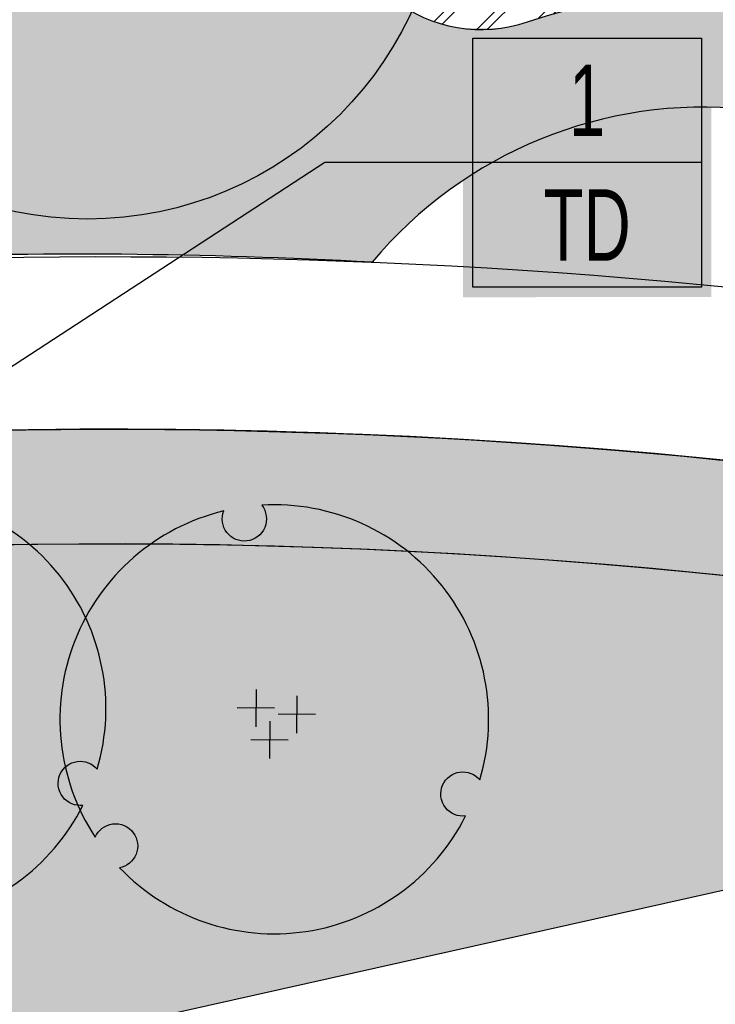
# Model space of a CAD drawing. Extents: x 1609557 to 1611883, y 574690 to 575242.
# Tile 14 of 43: x 1610148 to 1610172, y 574990 to 575024. Entities that reach past the tile are written whole.
import ezdxf
from ezdxf.enums import TextEntityAlignment as Align

# ---------------------------------------------------------------- set-up
doc = ezdxf.new("R2010")
doc.units = 0
doc.header["$MEASUREMENT"] = 0
doc.layers.add('L-ANNO-NOTE', color=2, linetype='Continuous', lineweight=25)
doc.layers.add('L-ANNO-TTLB-NPLT', color=8, linetype='Continuous', plot=False)
doc.layers.add('L-PLNT-NPLT', color=21, linetype='Continuous', plot=False)
for name, color, linetype in [('L-PLNT-BASE', 2, 'Continuous'), ('L-PLNT-BID-ADD', 2, 'Continuous'), ('L-PLNT-SEED', 2, 'Continuous'), ('L-PLNT-TREE', 5, 'Continuous'), ('L-PLNT-TREE-PLAN', 7, 'Continuous'), ('L-STON', 3, 'Continuous')]:
    doc.layers.add(name, color=color, linetype=linetype)
doc.styles.add('RDG_Standard', font='ARIALN.TTF')
doc.styles.add('X-HLVM1S', font='ARIALN.TTF')

# ---------------------------------------------------------------- blocks, each defined once
blk = doc.blocks.new('PLNT-TREE-ORN-MULT')
at = {"layer": 'L-PLNT-TREE-PLAN', "color": 0, "extrusion": (5.028865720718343e-15, -4.300868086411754e-18, -1)}
for p, q in [((-0.04255343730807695, 0.06981336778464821), (-0.04335550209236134, -0.01725964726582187)), ((0.0527482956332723, 0.05509634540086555), (0.05194623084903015, -0.03197666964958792)), ((0.0005820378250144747, 0.02587582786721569), (-0.08649097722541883, 0.02667789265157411)), ((0.09588377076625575, 0.01115880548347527), (0.008810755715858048, 0.01196087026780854)), ((-0.01043609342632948, -0.004455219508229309), (-0.01123815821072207, -0.09152823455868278)), ((0.03269938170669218, -0.04839275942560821), (-0.05437363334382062, -0.04759069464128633))]:
    blk.add_line(p, q, dxfattribs=at)
at = {"layer": 'L-PLNT-TREE-PLAN', "color": 0}
blk.add_lwpolyline([(-0.02937539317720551, 0.4991363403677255, -0.2718992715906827), (-0.02216410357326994, 0.4473752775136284, -0.2718992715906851), (-0.06385349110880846, 0.4158601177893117, -0.2633037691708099), (-0.1106958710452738, 0.4355865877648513, -0.2633037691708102), (-0.1179077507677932, 0.4858989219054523, 0.518932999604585), (-0.417688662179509, -0.2748384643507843, -0.2647662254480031), (-0.3769914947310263, -0.2439824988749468, -0.2718992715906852), (-0.3288538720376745, -0.2643289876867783, -0.2633037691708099), (-0.3225163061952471, -0.3147589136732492, -0.2556770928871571), (-0.3610273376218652, -0.3459179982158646, 0.5174068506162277), (0.4463127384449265, -0.2253995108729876, -0.2652179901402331), (0.3991555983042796, -0.2055931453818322, -0.2718992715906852), (0.3927073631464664, -0.1537314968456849, -0.2633037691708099), (0.4332121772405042, -0.1230280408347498, -0.2575414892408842), (0.4796847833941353, -0.1410762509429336, 0.5192192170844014)], format="xyb", close=True, dxfattribs=at)
at = {"layer": 'L-PLNT-NPLT', "style": 'RDG_Standard'}
blk.add_attdef('KEY', (0.1024455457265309, 0.1900547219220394), '', height=0.046875, dxfattribs=at)
at = {"layer": 'L-PLNT-NPLT', "style": 'RDG_Standard', "flags": 1}
for tag, p in [('BOTANICAL', (0.1024455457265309, 0.1153563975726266)), ('COMMON', (0.1024455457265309, 0.04065807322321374)), ('SIZE', (0.1024455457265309, -0.03404025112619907)), ('CONDITION', (0.1024455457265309, -0.1087385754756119)), ('NOTES', (0.1024455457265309, -0.1834368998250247)), ('SORT', (0.1024455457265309, -0.2581352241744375))]:
    blk.add_attdef(tag, p, '', height=0.046875, dxfattribs=at)
blk = doc.blocks.new('PLNT-TREE-DEC-PYRD')
at = {"layer": 'L-PLNT-TREE-PLAN', "color": 0}
blk.add_circle((0, 0), 0.5, dxfattribs=at)
at = {"layer": 'L-PLNT-NPLT', "style": 'RDG_Standard'}
blk.add_attdef('KEY', (0.1024455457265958, 0.1900547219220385), '', height=0.046875, dxfattribs=at)
at = {"layer": 'L-PLNT-NPLT', "style": 'RDG_Standard', "flags": 1}
for tag, p in [('BOTANICAL', (0.1024455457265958, 0.1153563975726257)), ('COMMON', (0.1024455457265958, 0.04065807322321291)), ('SIZE', (0.1024455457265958, -0.03404025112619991)), ('CONDITION', (0.1024455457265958, -0.1087385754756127)), ('NOTES', (0.1024455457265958, -0.1834368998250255)), ('SORT', (0.1024455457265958, -0.2581352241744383))]:
    blk.add_attdef(tag, p, '', height=0.046875, dxfattribs=at)
blk = doc.blocks.new('*U110')
at = {"true_color": 0xffffff}
blk.add_hatch(color=7, dxfattribs=at).paths.add_polyline_path([(0.1124388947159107, 0.2352818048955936), (0.5466388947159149, 0.2352818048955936), (0.5466388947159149, -0.2349535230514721), (0.1124388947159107, -0.2352818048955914)])
at = {"color": 3}
blk.add_lwpolyline([(0.12953889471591, 0.2178535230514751), (0.5295388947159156, 0.2178535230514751), (0.5295388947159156, -0.2178535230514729), (0.12953889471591, -0.2178535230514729)], close=True, dxfattribs=at)
for points in [[(0.12953889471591, 1.110223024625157e-15), (-0.1295388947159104, -1.110223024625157e-15), (-1.364386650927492, -0.8047865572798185)], [(0.5295388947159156, 1.110223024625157e-15), (0.12953889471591, 1.110223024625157e-15)]]:
    blk.add_lwpolyline(points, dxfattribs=at)
at = {"color": 1, "style": 'X-HLVM1S', "width": 0.8, "flags": 8}
for tag, p in [('PLANTNUMBER', (0.3295302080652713, 0.1089267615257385)), ('SPECIESTYPE', (0.3295302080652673, -0.1089267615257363))]:
    blk.add_attdef(tag, text='', height=0.125, dxfattribs=at).set_placement(p, align=Align.MIDDLE_CENTER)
blk = doc.blocks.new('base bid')
at = {"layer": 'L-PLNT-SEED'}
h = blk.add_hatch(dxfattribs=at)
h.set_pattern_fill('ANSI31', color=256, scale=10)
h.set_pattern_definition([(45, (150.2332058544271, -144.2689704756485), (-0.8838834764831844, 0.8838834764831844), [])])
edge = h.paths.add_edge_path()
edge.add_arc((618.8863025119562, -30.30258975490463), 1.015633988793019, 53.56259994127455, 119.7169013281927)
edge.add_arc((604.8375250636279, -3.650523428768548), 29.11303063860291, 189.3697585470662, 297.72745904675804, ccw=False)
edge.add_arc((570.2035708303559, -9.42934627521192), 5.999999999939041, 9.972662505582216, 101.7879303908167)
edge.add_arc((539.35580430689, 138.3861309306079), 145.0000000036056, 248.93301401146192, 281.7879303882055, ccw=False)
edge.add_arc((475.8941253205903, -24.71594292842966), 30.01817304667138, 67.80410625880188, 127.606428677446)
edge.add_arc((414.8510998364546, 54.51400046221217), 70.00000000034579, 234.3621781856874, 307.6152423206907, ccw=False)
edge.add_arc((339.1053539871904, -51.13912058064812), 60.00000000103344, 54.36217818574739, 102.9413701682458)
edge.add_arc((298.7936556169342, 124.2888332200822), 119.9999999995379, 269.47738466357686, 282.94137016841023, ccw=False)
edge.add_arc((297.6535016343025, -0.7059668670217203), 5.00000000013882, 89.47738466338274, 125.4332877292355)
edge.add_arc((292.4357098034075, 6.627153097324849), 3.999999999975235, 266.90698341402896, 305.43328772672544, ccw=False)
edge.add_arc((298.7936556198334, 124.2888332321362), 121.8333333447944, 234.5171921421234, 266.90698341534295, ccw=False)
edge.add_arc((230.3962784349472, 28.3383603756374), 3.999999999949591, 197.7889517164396, 234.51719214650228, ccw=False)
edge.add_arc((221.8265835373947, 25.58875506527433), 5.000000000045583, 17.78895171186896, 57.33646437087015)
edge.add_arc((192.1428275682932, -20.71323875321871), 60.0000000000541, 57.33646437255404, 95.53005168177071)
edge.add_line((186.3607580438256, 39.00750866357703), (186.1700039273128, 38.98934755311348))
edge.add_arc((180.5786885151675, 98.72825606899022), 59.99999998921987, 247.789464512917, 275.34707114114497, ccw=False)
edge.add_arc((156.0079716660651, 38.55118508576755), 4.999999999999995, 67.78946452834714, 159.470690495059)
edge.add_arc((167.6572125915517, 34.18891891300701), 17.43921944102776, 159.4706905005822, 205.3160390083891)
edge.add_line((151.892805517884, 26.73171807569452), (158.8874708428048, 11.94510390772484))
edge.add_arc((154.3676564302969, 9.807049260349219), 4.999999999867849, -5.277370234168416, 25.316038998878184, ccw=False)
edge.add_line((159.3464619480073, 9.347162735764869), (159.2120745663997, 7.892263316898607))
edge.add_arc((164.1908800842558, 7.432376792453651), 5.000000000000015, 174.7226297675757, 288.8249053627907)
edge.add_arc((171.9821321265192, -15.42170740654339), 19.14565743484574, 39.949937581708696, 108.82490536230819, ccw=False)
edge.add_arc((190.4923328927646, 0.08265457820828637), 5.000000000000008, 219.9499375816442, 260.1090579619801)
edge.add_arc((151.2221834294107, -225.1353719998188), 223.6160627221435, 64.00658706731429, 80.10905796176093, ccw=False)
edge.add_arc((365.507981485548, 214.5410112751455), 265.4991911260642, 244.0252345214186, 287.9078035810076)
edge.add_arc((486.119061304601, -158.9674474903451), 127.0000000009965, 64.50460080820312, 107.8712941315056, ccw=False)
edge.add_arc((486.1190613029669, -158.9674474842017), 126.9999999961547, 61.264920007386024, 64.50460080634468, ccw=False)
edge.add_arc((625.5395918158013, 95.3196258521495), 162.9999999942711, 241.2649200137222, 271.4988119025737)
edge.add_arc((632.209427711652, -159.5931303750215), 92.00000000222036, 40.598662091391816, 91.49881190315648, ccw=False)
edge.add_arc((804.5674639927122, -11.87140776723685), 134.999999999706, 220.5986620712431, 258.7316317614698)
edge.add_arc((779.1648480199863, -139.3653570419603), 4.999999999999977, 258.7316317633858, 370.3232354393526)
edge.add_line((784.0839102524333, -138.4693510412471), (782.9414253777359, -132.1971227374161))
edge.add_arc((776.8266279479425, -133.3109316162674), 6.21540970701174, 10.32323543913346, 70.94929946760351)
edge.add_arc((781.0222398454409, -121.1609270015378), 6.638608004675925, 186.8673162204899, 250.9492994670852, ccw=False)
edge.add_arc((810.6261729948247, -117.5955908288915), 36.45646305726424, 178.6613906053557, 186.867316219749, ccw=False)
edge.add_arc((765.0365062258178, -116.5302791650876), 9.145648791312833, 358.6613906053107, 428.1020102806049)
edge.add_arc((770.7768630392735, -102.2492452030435), 6.245895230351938, 201.7173952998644, 248.10201028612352, ccw=False)
edge.add_arc((760.3291983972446, -106.4105506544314), 5.000000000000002, 21.71739529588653, 78.0838911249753)
edge.add_arc((785.2377233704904, 11.62438980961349), 115.6344966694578, 225.374426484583, 258.0838911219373, ccw=False)
edge.add_arc((642.0705309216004, -130.5235531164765), 86.12889410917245, 44.0178143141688, 83.09250781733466)
edge.add_arc((661.4880895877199, 16.8794886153), 62.55870457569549, 227.8289389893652, 261.67372428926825, ccw=False)
at = {"layer": 'L-STON'}
h = blk.add_hatch(dxfattribs=at)
h.set_pattern_fill('GRASS', color=256, scale=2)
h.set_pattern_definition([(90, (-3.71114620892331, -150.6996880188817), (-1.414213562, 1.414213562), [0.375, -2.453427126]), (45, (-3.71114620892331, -150.6996880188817), (-1.414213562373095, 1.414213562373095), [0.375, -1.625]), (135, (-3.71114620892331, -150.6996880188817), (-1.414213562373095, -1.414213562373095), [0.375, -1.625])])
edge = h.paths.add_edge_path(flags=16)
edge.add_arc((618.8863025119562, -30.30258975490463), 1.015633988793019, 53.56259994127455, 119.7169013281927)
edge.add_arc((604.8375250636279, -3.650523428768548), 29.11303063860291, 189.3697585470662, 297.72745904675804, ccw=False)
edge.add_arc((570.2035708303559, -9.42934627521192), 5.999999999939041, 9.972662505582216, 101.7879303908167)
edge.add_arc((539.35580430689, 138.3861309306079), 145.0000000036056, 248.93301401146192, 281.7879303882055, ccw=False)
edge.add_arc((475.8941253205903, -24.71594292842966), 30.01817304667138, 67.80410625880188, 127.606428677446)
edge.add_arc((414.8510998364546, 54.51400046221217), 70.00000000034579, 234.3621781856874, 307.6152423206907, ccw=False)
edge.add_arc((339.1053539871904, -51.13912058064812), 60.00000000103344, 54.36217818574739, 102.9413701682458)
edge.add_arc((298.7936556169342, 124.2888332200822), 119.9999999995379, 269.47738466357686, 282.94137016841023, ccw=False)
edge.add_arc((297.6535016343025, -0.7059668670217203), 5.00000000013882, 89.47738466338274, 125.4332877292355)
edge.add_arc((292.4357098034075, 6.627153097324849), 3.999999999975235, 266.90698341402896, 305.43328772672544, ccw=False)
edge.add_arc((298.7936556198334, 124.2888332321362), 121.8333333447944, 234.5171921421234, 266.90698341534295, ccw=False)
edge.add_arc((230.3962784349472, 28.3383603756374), 3.999999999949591, 197.7889517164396, 234.51719214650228, ccw=False)
edge.add_arc((221.8265835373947, 25.58875506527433), 5.000000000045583, 17.78895171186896, 57.33646437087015)
edge.add_arc((192.1428275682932, -20.71323875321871), 60.0000000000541, 57.33646437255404, 95.53005168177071)
edge.add_line((186.3607580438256, 39.00750866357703), (186.1700039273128, 38.98934755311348))
edge.add_arc((180.5786885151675, 98.72825606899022), 59.99999998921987, 247.789464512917, 275.34707114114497, ccw=False)
edge.add_arc((156.0079716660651, 38.55118508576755), 4.999999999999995, 67.78946452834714, 159.470690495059)
edge.add_arc((167.6572125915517, 34.18891891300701), 17.43921944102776, 159.4706905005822, 205.3160390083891)
edge.add_line((151.892805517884, 26.73171807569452), (158.8874708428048, 11.94510390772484))
edge.add_arc((154.3676564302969, 9.807049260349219), 4.999999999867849, -5.277370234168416, 25.316038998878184, ccw=False)
edge.add_line((159.3464619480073, 9.347162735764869), (159.2120745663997, 7.892263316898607))
edge.add_arc((164.1908800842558, 7.432376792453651), 5.000000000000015, 174.7226297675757, 288.8249053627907)
edge.add_arc((171.9821321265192, -15.42170740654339), 19.14565743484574, 39.949937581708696, 108.82490536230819, ccw=False)
edge.add_arc((190.4923328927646, 0.08265457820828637), 5.000000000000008, 219.9499375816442, 260.1090579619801)
edge.add_arc((151.2221834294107, -225.1353719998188), 223.6160627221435, 64.00658706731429, 80.10905796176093, ccw=False)
edge.add_arc((365.507981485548, 214.5410112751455), 265.4991911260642, 244.0252345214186, 287.9078035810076)
edge.add_arc((486.119061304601, -158.9674474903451), 127.0000000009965, 64.50460080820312, 107.8712941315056, ccw=False)
edge.add_arc((486.1190613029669, -158.9674474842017), 126.9999999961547, 61.264920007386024, 64.50460080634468, ccw=False)
edge.add_arc((625.5395918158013, 95.3196258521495), 162.9999999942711, 241.2649200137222, 271.4988119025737)
edge.add_arc((632.209427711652, -159.5931303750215), 92.00000000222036, 40.598662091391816, 91.49881190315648, ccw=False)
edge.add_arc((804.5674639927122, -11.87140776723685), 134.999999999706, 220.5986620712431, 258.7316317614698)
edge.add_arc((779.1648480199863, -139.3653570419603), 4.999999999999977, 258.7316317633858, 370.3232354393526)
edge.add_line((784.0839102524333, -138.4693510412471), (782.9414253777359, -132.1971227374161))
edge.add_arc((776.8266279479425, -133.3109316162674), 6.21540970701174, 10.32323543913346, 70.94929946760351)
edge.add_arc((781.0222398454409, -121.1609270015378), 6.638608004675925, 186.8673162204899, 250.9492994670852, ccw=False)
edge.add_arc((810.6261729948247, -117.5955908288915), 36.45646305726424, 178.6613906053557, 186.867316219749, ccw=False)
edge.add_arc((765.0365062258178, -116.5302791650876), 9.145648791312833, 358.6613906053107, 428.1020102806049)
edge.add_arc((770.7768630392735, -102.2492452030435), 6.245895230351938, 201.7173952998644, 248.10201028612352, ccw=False)
edge.add_arc((760.3291983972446, -106.4105506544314), 5.000000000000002, 21.71739529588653, 78.0838911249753)
edge.add_arc((785.2377233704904, 11.62438980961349), 115.6344966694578, 225.374426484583, 258.0838911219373, ccw=False)
edge.add_arc((642.0705309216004, -130.5235531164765), 86.12889410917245, 44.0178143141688, 83.09250781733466)
edge.add_arc((661.4880895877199, 16.8794886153), 62.55870457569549, 227.8289389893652, 261.67372428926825, ccw=False)
edge = h.paths.add_edge_path()
edge.add_arc((661.4880895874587, 16.8794886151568), 58.55870457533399, 228.8865744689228, 261.6266150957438)
edge.add_arc((642.0705309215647, -130.5235531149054), 90.1288941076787, 44.04852607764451, 83.06014555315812, ccw=False)
edge.add_arc((785.2377233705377, 11.62438981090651), 111.6344966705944, 225.3982424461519, 282.6823883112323)
edge.add_arc((811.9353492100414, -107.0123411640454), 9.969110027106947, 16.319136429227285, 102.68238831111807, ccw=False)
edge.add_arc((865.5003203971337, -91.27441045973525), 45.85999714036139, 196.3851008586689, 256.0268237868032)
edge.add_arc((853.7026135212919, -138.6869781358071), 2.998343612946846, -68.92306818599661, 76.02682378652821, ccw=False)
edge.add_arc((804.5674639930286, -11.87140776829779), 138.9999999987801, 276.97243690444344, 291.1768356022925, ccw=False)
edge.add_arc((809.8878398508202, -159.6371798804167), 15.14565743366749, 40.28843071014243, 143.8357105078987)
edge.add_arc((804.5674639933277, -11.87140776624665), 139.0000000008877, 220.5986620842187, 267.151704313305, ccw=False)
edge.add_arc((632.2094277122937, -159.593130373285), 88.00000000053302, 40.59866207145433, 91.49881190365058)
edge.add_arc((625.5395918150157, 95.31962585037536), 166.9999999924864, 241.2649200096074, 271.4988119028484, ccw=False)
edge.add_arc((486.119061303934, -158.9674474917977), 123.0000000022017, 61.26492001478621, 107.8712941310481)
edge.add_arc((365.5043407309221, 214.5655925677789), 269.5237002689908, 249.6041407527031, 287.9063914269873, ccw=False)
edge.add_arc((365.9698800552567, 215.5476255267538), 270.6064256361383, 244.030657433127, 249.5842146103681, ccw=False)
edge.add_arc((154.4480504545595, -218.0632359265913), 211.8456146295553, 63.95216514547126, 70.08311154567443)
edge.add_arc((151.0554869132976, -225.5060928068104), 219.9999696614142, 69.91273766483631, 81.04841856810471)
edge.add_arc((171.9821321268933, -15.4217074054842), 15.14565743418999, 28.53936112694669, 140.0836133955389)
edge.add_arc((149.966357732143, -196.3326169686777), 190.9128533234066, 86.87746046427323, 97.39858245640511)
edge.add_arc((158.8098743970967, -264.4371158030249), 259.5891268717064, 97.39858245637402, 105.1312620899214)
edge.add_arc((35.53181350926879, 191.4625140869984), 212.6840491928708, 282.20007420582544, 285.13126208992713, ccw=False)
edge.add_arc((54.86326487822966, 102.0515709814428), 121.2071572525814, 277.0715209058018, 282.2000742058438, ccw=False)
edge.add_arc((51.95215365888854, 125.518462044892), 144.853923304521, 248.75498744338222, 277.07152089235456, ccw=False)
edge.add_arc((1.280879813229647, -4.833150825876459), 5.000000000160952, 104.84327763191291, 248.6841357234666, ccw=False)
edge.add_arc((-45.59932130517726, 172.0601694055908), 177.9999999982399, 284.8432776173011, 307.7565667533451)
edge.add_arc((-93.52873311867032, 250.2739725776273), 269.370478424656, 305.6296898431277, 316.0769376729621)
edge.add_arc((118.7785447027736, 46.36607813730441), 25.00104146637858, 39.91773842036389, 137.0089859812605, ccw=False)
edge.add_arc((180.5786885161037, 98.72825607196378), 55.99999999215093, 220.4330820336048, 235.0336811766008)
edge.add_arc((180.5786885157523, 98.72825607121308), 55.99999999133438, 235.0336811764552, 275.530051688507)
edge.add_arc((192.1428275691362, -20.71323875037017), 63.99999999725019, 53.66505559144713, 95.53005168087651, ccw=False)
edge.add_arc((298.7936556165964, 124.2888332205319), 116.0000000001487, 233.6650555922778, 282.9413701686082)
edge.add_arc((339.1053539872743, -51.13912058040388), 64.00000000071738, 54.3621781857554, 102.94137016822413, ccw=False)
edge.add_arc((414.8510998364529, 54.5140004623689), 66.0000000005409, 234.3621781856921, 307.6152423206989)
edge.add_arc((475.8942029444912, -24.71651629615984), 34.01867460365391, 67.87353367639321, 127.60697928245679, ccw=False)
edge.add_arc((539.3558043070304, 138.3861309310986), 141.0000000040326, 248.9484073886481, 281.7879303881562)
edge.add_arc((570.2035708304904, -9.429346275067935), 9.999999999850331, 9.832403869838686, 101.78793039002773, ccw=False)
edge.add_arc((604.8375250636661, -3.650523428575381), 25.11303063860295, 189.329578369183, 297.6231998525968)
edge.add_arc((618.8834613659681, -30.2891627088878), 5.002573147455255, 47.9211214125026, 118.69745510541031, ccw=False)
edge.add_arc((662.4386729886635, 17.95008187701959), 59.99035860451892, 227.9211214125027, 228.8749149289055)
h = blk.add_hatch(dxfattribs=at)
h.set_pattern_fill('AR-SAND', color=256, scale=2.5)
h.set_pattern_definition([(37.50000000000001, (-1609999.634312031, -572521.6229746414), (-0.1574833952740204, 4.817059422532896), [0, -3.8, 0, -4.25, 0, -4.0625]), (7.499999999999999, (-1609999.634312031, -572521.6229746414), (4.424441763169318, 7.055365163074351), [0, -2.05, 0, -3.425, 0, -1.3125]), (327.5, (-1610002.709312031, -572521.6229746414), (7.785354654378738, 0.01414763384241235), [0, -1.25, 0, -4.5, 0, -5.875]), (317.5, (-1610002.709312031, -572521.6229746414), (7.515316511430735, 2.194188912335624), [0, -0.625, 0, -2.95, 0, -3.375])])
edge = h.paths.add_edge_path()
edge.add_arc((975.1842532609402, 318.8047683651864), 481.7702616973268, 258.8784101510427, 260.4107916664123)
edge.add_line((894.9295026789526, -156.2339248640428), (884.2027706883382, -168.446132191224))
edge.add_line((884.2027706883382, -168.446132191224), (847.8491190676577, -190.6539219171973))
edge.add_line((847.8491190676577, -190.6539219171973), (798.1555349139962, -190.6539219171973))
edge.add_line((798.1555349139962, -190.6539219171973), (747.2964987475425, -172.5301932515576))
edge.add_line((747.2964987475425, -172.5301932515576), (711.4840671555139, -150.6228875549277))
edge.add_line((711.4840671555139, -150.6228875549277), (675.9964703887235, -118.4368421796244))
edge.add_line((675.9964703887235, -118.4368421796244), (504.1727170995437, -76.0782215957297))
edge.add_line((504.1727170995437, -76.0782215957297), (470.0743235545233, -62.44787501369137))
edge.add_line((470.0743235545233, -62.44787501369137), (384.715996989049, -72.36735664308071))
edge.add_line((384.715996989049, -72.36735664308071), (355.9447126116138, -76.94914028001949))
edge.add_line((355.9447126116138, -76.94914028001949), (344.0520851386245, -87.07581996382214))
edge.add_line((344.0520851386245, -87.07581996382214), (331.4194478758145, -90.8919148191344))
edge.add_line((331.4194478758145, -90.8919148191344), (175.0001791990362, -27.13090893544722))
edge.add_line((175.0001791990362, -27.13090893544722), (63.61505718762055, -52.02526193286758))
edge.add_line((63.61505718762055, -52.02526193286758), (4.422241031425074, -54.8544149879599))
edge.add_line((4.422241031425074, -54.8544149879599), (-69.8879120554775, -41.95109310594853))
edge.add_line((-69.8879120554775, -41.95109310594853), (-96.10807950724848, -31.68806857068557))
edge.add_line((-96.10807950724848, -31.68806857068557), (-102.7708319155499, -7.592912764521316))
edge.add_line((-102.7708319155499, -7.592912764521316), (-99.76146007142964, -1.693859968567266))
edge.add_arc((-45.59932130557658, 172.0601694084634), 182.0000000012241, 252.6868395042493, 275.0190642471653)
edge.add_line((-29.67664987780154, -9.241977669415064), (-29.3447826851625, -9.184034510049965))
edge.add_arc((-28.57626109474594, -25.37728074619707), 16.21147276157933, 61.79194727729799, 92.71718391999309, ccw=False)
edge.add_arc((51.7120899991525, 124.3093414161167), 153.6481874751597, 241.7919472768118, 285.8858236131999)
edge.add_arc((152.758396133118, -235.6392442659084), 220.2162130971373, 98.85330476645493, 105.5376167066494, ccw=False)
edge.add_arc((151.1820899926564, -225.4125226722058), 209.8687354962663, 70.0580048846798, 98.85778749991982, ccw=False)
edge.add_line((222.7617353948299, -28.12785397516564), (221.7754935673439, -30.49284057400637))
edge.add_arc((29.16494143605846, -585.7581051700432), 587.7230120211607, 70.86935000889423, 71.65257934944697)
edge.add_line((214.167296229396, -27.91182923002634), (214.0402741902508, -29.80142796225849))
edge.add_arc((29.16494161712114, -585.7581046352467), 585.8896781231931, 65.17206158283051, 71.60620215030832, ccw=False)
edge.add_line((275.1769008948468, -54.02054641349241), (275.9467077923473, -52.35666286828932))
edge.add_arc((29.16494235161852, -585.75810302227), 587.72300968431, 65.17206158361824, 66.03012498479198)
edge.add_line((267.9310958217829, -48.72080443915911), (268.3267669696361, -47.52202050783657))
edge.add_arc((365.5151381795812, 215.059979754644), 279.990868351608, 249.6891869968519, 287.8717470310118)
edge.add_arc((486.1190613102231, -158.9674474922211), 112.9999999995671, 62.84612761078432, 107.87174703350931, ccw=False)
edge.add_arc((625.6385876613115, 96.25216650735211), 177.9296759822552, 240.3772305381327, 271.4824047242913)
edge.add_arc((632.2057718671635, -159.6083406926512), 78.01511050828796, 45.1453067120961, 91.44266237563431, ccw=False)
edge.add_arc((804.4438500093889, -11.05135270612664), 149.7828535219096, 218.5050005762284, 297.7887874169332)
edge.add_arc((874.7528747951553, -144.4675637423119), 1.025781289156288, 113.8194262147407, 117.78878741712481, ccw=False)
edge.add_arc((923.8125677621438, -114.0406244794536), 57.59553997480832, 210.7966945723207, 223.8177650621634)
h = blk.add_hatch(dxfattribs=at)
h.set_pattern_fill('GRASS', color=256, scale=2)
h.set_pattern_definition([(90, (-31.53185167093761, -28.78589746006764), (-1.414213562, 1.414213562), [0.375, -2.453427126]), (45, (-31.53185167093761, -28.78589746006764), (-1.414213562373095, 1.414213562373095), [0.375, -1.625]), (135, (-31.53185167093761, -28.78589746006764), (-1.414213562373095, -1.414213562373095), [0.375, -1.625])])
edge = h.paths.add_edge_path()
edge.add_line((-31.53185167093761, -5.383078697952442), (-30.94691842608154, -9.34007921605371))
edge.add_arc((-28.5762610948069, -25.37728074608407), 16.21147276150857, 61.791947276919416, 98.40870399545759, ccw=False)
edge.add_arc((51.71208999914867, 124.3093414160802), 153.6481874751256, 241.7919472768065, 285.8858236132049)
edge.add_arc((152.7583961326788, -235.6392442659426), 220.2162130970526, 98.85330476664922, 105.537616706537, ccw=False)
edge.add_arc((151.1820899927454, -225.4125226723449), 209.8687354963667, 70.05800488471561, 98.8577875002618, ccw=False)
edge.add_line((222.7617353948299, -28.12785397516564), (224.3029746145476, -24.4319956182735))
edge.add_arc((151.182089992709, -225.4125226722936), 213.8687354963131, 70.00756365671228, 98.85778750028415)
edge.add_arc((152.7578341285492, -235.6366443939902), 224.2135576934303, 98.85334508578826, 105.5407971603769)
edge.add_arc((51.71208999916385, 124.3093414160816), 149.648187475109, 241.7919472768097, 285.89042513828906, ccw=False)
edge.add_arc((-28.57626109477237, -25.37728074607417), 20.21147276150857, 61.79194727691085, 98.40870399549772)
at = {"layer": 'L-PLNT-SEED'}
for points in [[(448.3728435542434, -41.90240981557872, -0.1686986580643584), (271.5741697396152, -38.06090640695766, -0.02423670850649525), (247.4739880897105, -27.73525751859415, 0.02675768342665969), (226.6146771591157, -18.88858285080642, 0.04862684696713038), (185.2874271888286, -8.185682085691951, 0.5291613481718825), (160.3656905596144, -5.703208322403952, 0.04593933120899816), (125.3823068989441, -7.009237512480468, 0.03375298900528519), (91.04899825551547, -13.8478533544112, -0.01279041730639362), (80.47749614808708, -16.41819784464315, -0.02238127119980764), (69.78486213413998, -18.23359395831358, -0.1241867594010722), (-0.5366661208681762, -9.49110389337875, -0.7254821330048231), (0, 0, 0.1003125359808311), (63.39148455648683, 31.3299159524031, 0.04561631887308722), (100.491266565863, 63.41387954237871, -0.4509461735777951), (137.9535066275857, 62.40892419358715, 0.06379345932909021), (148.4853796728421, 52.8368677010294, 0.1785610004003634), (185.9752867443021, 42.98889182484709, -0.1847298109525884), (230.0631219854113, 30.84305350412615, 0.2183841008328), (324.7723056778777, 11.23526299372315, -0.2151993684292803)], [(325.6681211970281, 7.33686402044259, -0.05881539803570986), (297.6991077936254, 4.293825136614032, 0.1581872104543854), (294.7547283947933, 3.367988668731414, -0.1697042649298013), (292.2198813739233, 2.632980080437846, -0.1422756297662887), (228.0744438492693, 25.08120146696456, -0.1616433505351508), (226.5875251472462, 27.11631357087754, 0.1742919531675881), (224.5251068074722, 29.79802723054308, 0.1682110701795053), (186.3607580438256, 39.00750866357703), (186.1700039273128, 38.98934755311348, -0.1208256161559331), (157.8980268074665, 43.18019054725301, 0.4228342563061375), (151.3255070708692, 40.30461752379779, 0.2027496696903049), (151.892805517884, 26.73171807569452), (158.8874708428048, 11.94510390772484, -0.1342875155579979), (159.3464619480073, 9.347162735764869), (159.2120745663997, 7.892263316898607, 0.5435336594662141), (165.8042658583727, 2.699831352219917, -0.3099101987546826), (186.6593039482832, -3.127935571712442, 0.1770429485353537), (189.6334660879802, -4.843027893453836, -0.07037612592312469), (249.2259062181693, -24.13931774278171, 0.1938486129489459), (447.1453242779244, -38.0954167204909, -0.1915141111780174)], [(-31.53185167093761, -5.383078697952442), (-30.94691842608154, -9.34007921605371, -0.1611442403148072), (-20.91350929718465, -11.09113067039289, 0.1948054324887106), (93.76886421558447, -23.47087802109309, -0.02917408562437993), (118.8659841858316, -18.04676984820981, -0.1263284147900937), (222.7617353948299, -28.12785397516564), (224.3029746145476, -24.4319956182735, 0.1265520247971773), (118.2500543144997, -14.09447552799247, 0.02918779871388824), (92.6855385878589, -19.62035157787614, -0.1948262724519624), (-19.02281079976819, -7.566182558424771, 0.1611442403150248), (-31.53185166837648, -5.383078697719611)]]:
    blk.add_lwpolyline(points, format="xyb", dxfattribs=at)
blk.add_lwpolyline([(-99.76146007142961, -1.693859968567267), (-102.7708319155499, -7.592912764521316), (-96.10807950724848, -31.68806857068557), (-69.8879120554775, -41.95109310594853), (4.422241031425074, -54.8544149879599), (63.61505718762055, -52.02526193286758), (175.0001791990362, -27.13090893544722), (331.4194478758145, -90.8919148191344), (344.0520851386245, -87.07581996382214), (355.9447126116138, -76.94914028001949), (384.715996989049, -72.36735664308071), (470.0743235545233, -62.44787501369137), (504.1727170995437, -76.0782215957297), (675.9964703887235, -118.4368421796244), (711.4840671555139, -150.6228875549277), (747.2964987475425, -172.5301932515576), (798.1555349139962, -190.6539219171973), (847.8491190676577, -190.6539219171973), (884.2027706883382, -168.446132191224), (894.9295026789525, -156.2339248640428)], dxfattribs=at)
blk = doc.blocks.new('OPT B AGAIN')
at = {"layer": 'L-PLNT-SEED'}
h = blk.add_hatch(dxfattribs=at)
h.set_pattern_fill('ANSI31', color=256, scale=10)
h.set_pattern_definition([(45, (181.7650575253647, -138.8858917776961), (-0.8838834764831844, 0.8838834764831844), [])])
edge = h.paths.add_edge_path()
edge.add_arc((650.4181541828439, -24.9195110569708), 1.015633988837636, 53.56259993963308, 119.7169013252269)
edge.add_arc((636.3693767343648, 1.732555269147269), 29.1130306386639, 189.3697585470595, 297.72745904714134, ccw=False)
edge.add_arc((601.7354225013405, -4.046267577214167), 5.999999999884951, 9.972662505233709, 101.787930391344)
edge.add_arc((570.8876559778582, 143.7692096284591), 145.0000000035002, 248.93301401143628, 281.7879303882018, ccw=False)
edge.add_arc((507.4259769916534, -19.33286423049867), 30.01817304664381, 67.80410625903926, 127.6064286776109)
edge.add_arc((446.3829515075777, 59.89707916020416), 70.00000000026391, 234.3621781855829, 307.6152423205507, ccw=False)
edge.add_arc((370.6372056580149, -45.75604188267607), 60.00000000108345, 54.36217818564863, 102.9413701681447)
edge.add_arc((330.3255072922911, 129.6719119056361), 119.9999999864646, 280.84839090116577, 282.94137016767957, ccw=False)
edge.add_arc((367.943715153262, -49.30538427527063), 62.94338616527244, 103.8176226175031, 128.3046883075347)
edge.add_arc((332.0278986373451, -3.835722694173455), 4.999999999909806, 128.3046883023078, 172.4897710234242)
edge.add_arc((210.2500576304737, 12.21875247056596), 117.8315461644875, 339.6326578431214, 352.48977102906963, ccw=False)
edge.add_arc((325.4022392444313, -30.53126276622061), 5.000000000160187, 159.6326578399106, 254.0379134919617)
edge.add_arc((397.0398331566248, 219.9240899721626), 265.4991911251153, 254.0379134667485, 287.907803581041)
edge.add_arc((517.6509129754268, -153.5843687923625), 127.0000000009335, 64.50460080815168, 107.87129413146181, ccw=False)
edge.add_arc((517.6509129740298, -153.5843687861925), 126.9999999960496, 61.2649200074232, 64.50460080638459, ccw=False)
edge.add_arc((657.0714434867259, 100.7027045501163), 162.9999999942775, 241.2649200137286, 271.4988119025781)
edge.add_arc((663.7412793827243, -154.2100516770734), 92.00000000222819, 40.598662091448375, 91.49881190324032, ccw=False)
edge.add_arc((836.0993156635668, -6.488329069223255), 134.9999999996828, 220.5986620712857, 258.7316317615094)
edge.add_arc((810.696699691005, -133.9822783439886), 5.000000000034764, 258.7316317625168, 370.3232354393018)
edge.add_line((815.6157619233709, -133.0862723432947), (814.4732770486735, -126.8140440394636))
edge.add_arc((808.3584796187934, -127.9278529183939), 6.215409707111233, 10.32323543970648, 70.94929946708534)
edge.add_arc((812.5540915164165, -115.7778483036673), 6.638608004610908, 186.8673162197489, 250.9492994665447, ccw=False)
edge.add_arc((842.1580246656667, -112.2125121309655), 36.45646305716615, 178.6613906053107, 186.8673162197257, ccw=False)
edge.add_arc((796.5683578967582, -111.1472004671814), 9.145648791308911, 358.6613906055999, 428.1020102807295)
edge.add_arc((802.3087147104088, -96.8661665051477), 6.245895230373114, 201.7173952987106, 248.102010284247, ccw=False)
edge.add_arc((791.8610500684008, -101.0274719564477), 4.999999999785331, 21.7173952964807, 78.08389112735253)
edge.add_arc((816.769575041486, 17.00746850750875), 115.6344966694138, 225.3744264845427, 258.0838911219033, ccw=False)
edge.add_arc((673.6023825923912, -125.140474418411), 86.12889410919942, 44.01781431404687, 83.0925078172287)
edge.add_arc((693.0199412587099, 22.26256731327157), 62.558704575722, 227.8289389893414, 261.67372428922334, ccw=False)
edge = h.paths.add_edge_path()
edge.add_arc((212.1105401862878, 104.1113347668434), 59.99999998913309, 247.7894645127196, 275.3470711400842, ccw=False)
edge.add_arc((187.5398233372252, 43.93426378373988), 4.999999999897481, 67.78946453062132, 159.4706904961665)
edge.add_arc((199.1890642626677, 39.57199761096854), 17.43921944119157, 159.4706905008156, 205.3160390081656)
edge.add_line((183.4246571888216, 32.11479677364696), (190.4193225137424, 17.32818260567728))
edge.add_arc((185.8995081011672, 15.19012795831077), 4.999999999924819, -5.277370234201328, 25.31603899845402, ccw=False)
edge.add_line((190.878313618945, 14.73024143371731), (190.7439262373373, 13.27534201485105))
edge.add_arc((195.7227317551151, 12.81545549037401), 4.999999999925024, 174.722629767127, 288.8249053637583)
edge.add_arc((203.513983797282, -10.0386287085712), 19.14565743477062, 39.949937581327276, 108.82490536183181, ccw=False)
edge.add_arc((222.0241845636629, 5.465733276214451), 5.000000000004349, 219.9499375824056, 260.10905796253)
edge.add_arc((182.7540351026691, -219.7522932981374), 223.6160627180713, 75.43087282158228, 80.10905796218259, ccw=False)
edge.add_arc((240.2619229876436, 1.512586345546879), 5.000000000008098, 255.4308728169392, 347.0509928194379)
edge.add_arc((374.7180795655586, -29.40304603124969), 132.9646127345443, 157.5099949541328, 167.0509928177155, ccw=False)
edge.add_arc((247.246189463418, 23.37148950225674), 4.999999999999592, 337.509994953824, 393.1107178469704)
edge.add_arc((217.7081057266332, 4.107980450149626), 40.2644462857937, 33.11071784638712, 90.00889385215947)
at = {"layer": 'L-STON'}
h = blk.add_hatch(dxfattribs=at)
h.set_pattern_fill('GRASS', color=256, scale=2)
h.set_pattern_definition([(90, (27.81273148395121, -13.95238256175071), (-1.414213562, 1.414213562), [0.375, -2.453427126]), (45, (27.81273148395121, -13.95238256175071), (-1.414213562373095, 1.414213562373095), [0.375, -1.625]), (135, (27.81273148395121, -13.95238256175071), (-1.414213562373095, -1.414213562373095), [0.375, -1.625])])
edge = h.paths.add_edge_path()
edge.add_arc((212.1105401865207, 104.1113347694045), 55.99999999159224, 235.03368117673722, 275.53005168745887, ccw=False)
edge.add_arc((212.1105401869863, 104.1113347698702), 55.99999999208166, 220.4330820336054, 235.0336811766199, ccw=False)
edge.add_arc((150.3103963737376, 51.74915683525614), 25.00104146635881, 39.91773842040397, 137.0089859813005)
edge.add_arc((-61.99688144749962, 255.6570512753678), 269.3704784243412, 305.62968984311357, 316.07693767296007, ccw=False)
edge.add_arc((-14.0674696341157, 177.443248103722), 177.9999999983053, 284.8432776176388, 307.7565667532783, ccw=False)
edge.add_arc((32.81273148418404, 0.5499278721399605), 5.000000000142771, 104.8432776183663, 248.6841357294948)
edge.add_arc((83.4840053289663, 130.9015407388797), 144.8539233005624, 248.754987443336, 277.0715208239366)
edge.add_arc((86.39511654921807, 107.434649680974), 121.2071572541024, 277.0715208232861, 282.2000742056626)
edge.add_arc((67.0636651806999, 196.8455927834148), 212.6840491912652, 282.200074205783, 285.1312620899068)
edge.add_arc((190.341726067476, -259.0540371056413), 259.5891268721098, 97.39858245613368, 105.1312620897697, ccw=False)
edge.add_arc((181.4982094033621, -190.9495382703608), 190.9128533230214, 86.87746046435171, 97.39858245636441, ccw=False)
edge.add_arc((203.5139837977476, -10.03862870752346), 15.14565743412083, 28.53936112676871, 140.0836133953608, ccw=False)
edge.add_arc((182.5873385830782, -220.1230141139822), 219.999969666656, 70.47638639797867, 81.04841856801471, ccw=False)
edge.add_line((256.1103002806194, -12.7721984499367), (256.7168405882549, -9.114018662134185))
edge.add_arc((60.72531904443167, -580.3145678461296), 603.8896785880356, 71.06177352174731, 71.9454395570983)
edge.add_arc((270.0846625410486, -9.618172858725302), 22.46817311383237, 166.4344701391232, 171.1444045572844, ccw=False)
edge.add_arc((60.72531935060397, -580.3145669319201), 605.7230109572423, 71.08698587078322, 71.96625282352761, ccw=False)
edge.add_arc((381.9587088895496, -31.75897636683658), 127.2726195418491, 165.1772540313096, 168.9170994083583, ccw=False)
edge.add_arc((308.2893042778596, 142.3877759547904), 149.9465328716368, 247.2287455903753, 250.77757846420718, ccw=False)
edge.add_line((250.2520437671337, 4.128457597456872), (250.7427409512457, 5.903614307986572))
edge.add_arc((-1096.608610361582, -3518.100216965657), 3772.791892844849, 68.93545899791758, 69.07637600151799, ccw=False)
edge.add_arc((381.9587092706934, -31.75897646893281), 127.2726199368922, 160.809219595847, 164.3476252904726, ccw=False)
edge.add_arc((324.1309277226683, 153.3379626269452), 156.2494171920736, 243.0484815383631, 246.47284791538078, ccw=False)
edge.add_arc((259.8812309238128, 12.22635064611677), 6.819035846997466, 148.9361331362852, 164.4120850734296, ccw=False)
edge.add_arc((327.1934123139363, 159.9798419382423), 161.7254418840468, 243.1067079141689, 246.3727711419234)
edge.add_arc((381.9587091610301, -31.75897643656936), 127.2726198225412, 156.3978260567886, 159.9805303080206, ccw=False)
edge.add_arc((355.9971218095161, 201.8608807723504), 203.9250335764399, 240.96627183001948, 243.60247152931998, ccw=False)
edge.add_arc((343.8873493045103, -13.61226586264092), 94.48073063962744, 155.713318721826, 156.8299484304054, ccw=False)
edge.add_arc((355.9971195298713, 201.8608763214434), 202.0916952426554, 240.9180027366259, 243.5808469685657)
edge.add_arc((381.9587091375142, -31.75897643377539), 127.2726197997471, 151.7401875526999, 155.5717657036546, ccw=False)
edge.add_arc((343.1708068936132, 148.461647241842), 140.5904971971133, 234.6993078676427, 238.568459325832, ccw=False)
edge.add_line((261.9281301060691, 33.72143907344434), (262.9923042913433, 35.21430357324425))
edge.add_arc((330.3255069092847, 129.6719113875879), 115.9999993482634, 233.66505558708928, 234.517192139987, ccw=False)
edge.add_arc((223.6746792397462, -15.33016005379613), 63.99999999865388, 53.66505559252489, 95.53005168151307)
edge = h.paths.add_edge_path(flags=16)
edge.add_arc((187.5398233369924, 43.9342637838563), 4.999999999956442, 67.78946451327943, 159.4706905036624, ccw=False)
edge.add_arc((212.110540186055, 104.1113347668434), 59.99999998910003, 247.7894645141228, 275.3470711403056)
edge.add_arc((217.7081057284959, 4.107980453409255), 40.26444628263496, 33.11071784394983, 90.00889385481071, ccw=False)
edge.add_arc((247.2461894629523, 23.37148950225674), 5.000000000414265, -22.49000504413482, 33.11071784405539, ccw=False)
edge.add_arc((374.7180795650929, -29.40304603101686), 132.9646127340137, 157.5099949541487, 167.0509928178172)
edge.add_arc((240.2619229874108, 1.512586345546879), 5.000000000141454, 255.4308728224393, 347.05099281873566, ccw=False)
edge.add_arc((182.7540351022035, -219.7522932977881), 223.6160627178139, 75.4308728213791, 80.10905796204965)
edge.add_arc((222.0241845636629, 5.465733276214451), 5.000000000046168, 219.9499375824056, 260.10905796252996, ccw=False)
edge.add_arc((203.513983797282, -10.0386287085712), 19.14565743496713, 39.9499375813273, 108.8249053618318)
edge.add_arc((195.7227317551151, 12.81545549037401), 4.999999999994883, 174.722629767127, 288.82490536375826, ccw=False)
edge.add_line((190.7439262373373, 13.27534201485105), (190.878313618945, 14.73024143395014))
edge.add_arc((185.8995081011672, 15.19012795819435), 4.99999999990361, 354.7226297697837, 385.3160390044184)
edge.add_line((190.4193225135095, 17.32818260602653), (183.4246571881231, 32.11479677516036))
edge.add_arc((199.1890642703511, 39.57199761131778), 17.43921944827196, 159.4706905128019, 205.3160389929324, ccw=False)
h = blk.add_hatch(dxfattribs=at)
h.set_pattern_fill('AR-SAND', color=256, scale=2.5)
h.set_pattern_definition([(37.50000000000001, (-1609968.10246036, -572516.2398959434), (-0.1574833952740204, 4.817059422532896), [0, -3.8, 0, -4.25, 0, -4.0625]), (7.499999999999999, (-1609968.10246036, -572516.2398959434), (4.424441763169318, 7.055365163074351), [0, -2.05, 0, -3.425, 0, -1.3125]), (327.5, (-1609971.17746036, -572516.2398959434), (7.785354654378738, 0.01414763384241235), [0, -1.25, 0, -4.5, 0, -5.875]), (317.5, (-1609971.17746036, -572516.2398959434), (7.515316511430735, 2.194188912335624), [0, -0.625, 0, -2.95, 0, -3.375])])
edge = h.paths.add_edge_path()
edge.add_line((387.4765642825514, -71.56606158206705), (416.2478486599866, -66.98427794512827))
edge.add_line((416.2478486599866, -66.98427794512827), (501.6061752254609, -57.06479631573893))
edge.add_line((501.6061752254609, -57.06479631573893), (535.7045687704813, -70.69514289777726))
edge.add_line((535.7045687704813, -70.69514289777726), (707.5283220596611, -113.0537634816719))
edge.add_line((707.5283220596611, -113.0537634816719), (743.0159188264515, -145.2398088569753))
edge.add_line((743.0159188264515, -145.2398088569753), (778.8283504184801, -167.1471145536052))
edge.add_line((778.8283504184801, -167.1471145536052), (829.6873865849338, -185.2708432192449))
edge.add_line((829.6873865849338, -185.2708432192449), (879.3809707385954, -185.2708432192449))
edge.add_line((879.3809707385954, -185.2708432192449), (915.7346223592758, -163.0630534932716))
edge.add_line((915.7346223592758, -163.0630534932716), (926.4613543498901, -150.8508461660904))
edge.add_line((926.4613543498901, -150.8508461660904), (913.7866116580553, -148.5347929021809))
edge.add_arc((962.3961570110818, -102.8307342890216), 66.72142739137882, 211.9891666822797, 223.2354667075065, ccw=False)
edge.add_arc((835.9757016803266, -5.668274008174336), 149.7828535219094, 218.5050005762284, 297.7887874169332, ccw=False)
edge.add_arc((663.7376235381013, -154.2252619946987), 78.01511050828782, 45.14530671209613, 91.44266237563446)
edge.add_arc((657.1704393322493, 101.6352452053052), 177.9296759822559, 240.3772305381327, 271.4824047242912, ccw=False)
edge.add_arc((517.6509129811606, -153.5843687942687), 112.9999999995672, 62.84612761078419, 107.8717470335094)
edge.add_arc((397.0469898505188, 220.4430584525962), 279.9908683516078, 249.6891869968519, 287.87174703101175, ccw=False)
edge.add_line((299.8586186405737, -42.13894180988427), (299.4629474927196, -43.33772574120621))
edge.add_arc((60.69679402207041, -580.3750243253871), 587.7230096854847, 65.17206158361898, 66.0301249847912, ccw=False)
edge.add_line((307.4785594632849, -46.97358417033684), (306.7087525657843, -48.63746771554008))
edge.add_arc((60.69679328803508, -580.3750259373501), 585.8896781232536, 65.17206158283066, 71.60620215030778)
edge.add_line((245.5721258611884, -24.41834926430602), (245.6991479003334, -22.52875053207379))
edge.add_arc((60.69679310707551, -580.3750264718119), 587.723012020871, 70.86935000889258, 71.65257934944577, ccw=False)
edge.add_line((253.3073452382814, -25.10976187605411), (254.2935870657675, -22.74477527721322))
edge.add_arc((182.7139416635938, -220.0294439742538), 209.8687354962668, 70.05800488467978, 98.85778749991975)
edge.add_arc((184.2902478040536, -230.2561655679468), 220.2162130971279, 98.85330476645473, 105.5376167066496)
edge.add_arc((83.24394167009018, 129.6924201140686), 153.6481874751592, 241.79194727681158, 285.8858236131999, ccw=False)
edge.add_arc((2.955590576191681, -19.99420204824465), 16.21147276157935, 61.79194727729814, 92.71718391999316)
edge.add_line((2.187068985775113, -3.800955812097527), (1.855201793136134, -3.858898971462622))
edge.add_arc((-14.06746963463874, 177.4432481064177), 182.0000000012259, 252.6868395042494, 275.01906424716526, ccw=False)
edge.add_line((-68.229608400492, 3.689218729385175), (-71.23898024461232, -2.209834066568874))
edge.add_line((-71.23898024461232, -2.209834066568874), (-64.57622783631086, -26.30498987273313))
edge.add_line((-64.57622783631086, -26.30498987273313), (-38.35606038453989, -36.56801440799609))
edge.add_line((-38.35606038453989, -36.56801440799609), (35.95409270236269, -49.47133629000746))
edge.add_line((35.95409270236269, -49.47133629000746), (95.14690885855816, -46.64218323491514))
edge.add_line((95.14690885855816, -46.64218323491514), (206.5320308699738, -21.74783023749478))
edge.add_line((206.5320308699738, -21.74783023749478), (362.9512995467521, -85.50883612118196))
edge.add_line((362.9512995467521, -85.50883612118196), (375.5839368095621, -81.6927412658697))
edge.add_line((375.5839368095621, -81.6927412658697), (387.4765642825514, -71.56606158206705))
h = blk.add_hatch(dxfattribs=at)
h.set_pattern_fill('GRASS', color=256, scale=2)
h.set_pattern_definition([(90, (0, -23.4028187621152), (-1.414213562, 1.414213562), [0.375, -2.453427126]), (45, (0, -23.4028187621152), (-1.414213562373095, 1.414213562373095), [0.375, -1.625]), (135, (0, -23.4028187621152), (-1.414213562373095, -1.414213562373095), [0.375, -1.625])])
edge = h.paths.add_edge_path()
edge.add_line((0, 0), (0.5849332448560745, -3.957000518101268))
edge.add_arc((2.955590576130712, -19.99420204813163), 16.21147276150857, 61.791947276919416, 98.40870399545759, ccw=False)
edge.add_arc((83.24394167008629, 129.6924201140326), 153.6481874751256, 241.7919472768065, 285.8858236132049)
edge.add_arc((184.2902478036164, -230.2561655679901), 220.2162130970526, 98.85330476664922, 105.537616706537, ccw=False)
edge.add_arc((182.7139416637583, -220.0294439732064), 209.8687354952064, 69.85143270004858, 98.857787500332, ccw=False)
edge.add_line((255.0044034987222, -23.0041276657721), (255.4081254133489, -18.89418681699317))
edge.add_arc((182.7139416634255, -220.0294439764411), 213.8687354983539, 70.12916122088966, 98.857787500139)
edge.add_arc((184.2896857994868, -230.2535656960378), 224.2135576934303, 98.85334508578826, 105.5407971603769)
edge.add_arc((83.24394167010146, 129.692420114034), 149.648187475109, 241.7919472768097, 285.89042513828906, ccw=False)
edge.add_arc((2.955590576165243, -19.99420204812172), 20.21147276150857, 61.79194727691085, 98.40870399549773)
at = {"layer": 'L-PLNT-SEED'}
for points in [[(479.9046952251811, -36.51933111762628, -0.1686986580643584), (303.1060214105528, -32.67782770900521, -0.02423670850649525), (279.0058397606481, -22.35217882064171, 0.02675768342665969), (258.1465288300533, -13.50550415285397, 0.04862684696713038), (216.8192788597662, -2.802603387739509, 0.5291613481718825), (191.8975422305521, -0.3201296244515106, 0.04593933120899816), (156.9141585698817, -1.626158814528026, 0.03375298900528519), (122.5808499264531, -8.464774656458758, -0.01279041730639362), (112.0093478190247, -11.0351191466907, -0.02238127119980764), (101.3167138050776, -12.85051526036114, -0.1241867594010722), (30.99518555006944, -4.108025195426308, -0.7254821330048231), (31.53185167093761, 5.383078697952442, 0.1003125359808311), (94.92333622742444, 36.71299465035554, 0.04561631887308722), (132.0231182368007, 68.79695824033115, -0.4509461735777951), (169.4853582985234, 67.7920028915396, 0.06379345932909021), (180.0172313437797, 58.21994639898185, 0.1785610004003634), (217.5071384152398, 48.37197052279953, -0.1847298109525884), (261.5949736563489, 36.22613220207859, 0.2183841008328), (356.3041573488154, 16.6183416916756, -0.2151993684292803)], [(217.7018555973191, 44.3724262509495, -0.1208256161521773), (189.4298784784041, 48.56326924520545, 0.4228342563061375), (182.8573587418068, 45.68769622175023, 0.2027496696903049), (183.4246571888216, 32.11479677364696), (190.4193225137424, 17.32818260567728, -0.1342875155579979), (190.878313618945, 14.73024143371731), (190.7439262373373, 13.27534201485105, 0.5435336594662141), (197.3361175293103, 8.082910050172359, -0.3099101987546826), (218.1911556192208, 2.25514312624, 0.1770429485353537), (221.1653177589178, 0.5400508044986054, -0.02041526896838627), (239.0041835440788, -3.326637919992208, 0.4225199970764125), (245.1347724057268, 0.3921674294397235, -0.04165452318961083), (251.865920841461, 21.4588781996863, 0.2474783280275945), (251.4342721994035, 26.10278278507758, 0.2534947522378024), (217.7018555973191, 44.3724262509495, -0.2534947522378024)], [(0, 0), (0.5849332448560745, -3.957000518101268, -0.1611442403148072), (10.61834237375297, -5.708051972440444, 0.1948054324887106), (125.3007158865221, -18.08779932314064, -0.02917408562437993), (150.3978358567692, -12.66369115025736, -0.1272442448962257), (255.0044034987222, -23.0041276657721), (255.4081254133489, -18.89418681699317, 0.1260129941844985), (149.7819059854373, -8.71139683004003, 0.02918779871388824), (124.2173902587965, -14.23727287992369, -0.1948262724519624), (12.50904087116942, -2.183103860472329, 0.1611442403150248), (2.561137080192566e-09, 2.328306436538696e-10)]]:
    blk.add_lwpolyline(points, format="xyb", dxfattribs=at)
blk.add_lwpolyline([(-68.229608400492, 3.689218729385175), (-71.23898024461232, -2.209834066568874), (-64.57622783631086, -26.30498987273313), (-38.35606038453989, -36.56801440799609), (35.95409270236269, -49.47133629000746), (95.14690885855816, -46.64218323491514), (206.5320308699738, -21.74783023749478), (362.9512995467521, -85.50883612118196), (375.5839368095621, -81.6927412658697), (387.4765642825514, -71.56606158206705), (416.2478486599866, -66.98427794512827), (501.6061752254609, -57.06479631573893), (535.7045687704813, -70.69514289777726), (707.5283220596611, -113.0537634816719), (743.0159188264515, -145.2398088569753), (778.8283504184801, -167.1471145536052), (829.6873865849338, -185.2708432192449), (879.3809707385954, -185.2708432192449), (915.7346223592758, -163.0630534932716), (926.4613543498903, -150.8508461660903)], dxfattribs=at)

msp = doc.modelspace()

# ---------------------------------------------------------------- hatches: boundary and pattern name
at = {"layer": 'L-STON'}
h = msp.add_hatch(dxfattribs=at)
h.set_pattern_fill('GRASS', color=256, scale=2)
h.set_pattern_definition([(90, (0, 0), (-1.414213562, 1.414213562), [0.375, -2.453427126]), (45, (0, 0), (-1.414213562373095, 1.414213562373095), [0.375, -1.625]), (135, (0, 0), (-1.414213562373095, -1.414213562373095), [0.375, -1.625])])
edge = h.paths.add_edge_path()
edge.add_arc((1610813.216045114, 574959.1414492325), 100.0040495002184, 216.1022558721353, 216.1817475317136)
edge.add_arc((1610656.820515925, 574844.9201608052), 93.66082483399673, 36.09956406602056, 36.18443933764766)
edge = h.paths.add_edge_path()
edge.add_line((1609968.687393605, 575012.2828954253), (1609968.102458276, 575016.2398957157))
edge.add_arc((1609954.034991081, 575193.683145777), 178.0000017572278, 253.0948772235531, 274.5328533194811, ccw=False)
edge.add_arc((1609954.034990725, 575193.6831440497), 178.0000000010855, 248.16826524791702, 253.0948771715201, ccw=False)
edge.add_arc((1609954.034990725, 575193.6831440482), 177.9999999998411, 238.03358010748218, 248.1682652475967, ccw=False)
edge.add_arc((1609954.034990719, 575193.6831440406), 177.9999999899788, 221.3720803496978, 238.033580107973, ccw=False)
edge.add_arc((1609916.37045134, 575160.5099906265), 127.809606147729, 215.3124549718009, 221.3720803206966, ccw=False)
edge.add_arc((1609869.584878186, 574941.4546373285), 156.1524184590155, 111.6098876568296, 115.6512929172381)
edge.add_arc((1609765.242331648, 575157.5691477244), 83.83367074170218, 276.5399601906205, 295.99620355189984, ccw=False)
edge.add_line((1609774.790663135, 575074.2810110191), (1609793.91872741, 575061.8659131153))
edge.add_arc((1609739.119560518, 574977.4969385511), 100.6035414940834, 49.28011877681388, 56.9955511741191, ccw=False)
edge.add_line((1609804.749430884, 575053.7451691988), (1609811.023914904, 575047.8491104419))
edge.add_line((1609811.023914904, 575047.8491104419), (1609816.541248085, 575053.3064861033))
edge.add_line((1609816.541248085, 575053.3064861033), (1609888.084439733, 574995.2144768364))
edge.add_line((1609888.084439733, 574995.2144768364), (1609902.420042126, 574989.8289895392))
edge.add_line((1609902.420042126, 574989.8289895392), (1609897.395630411, 575009.8454450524))
edge.add_arc((1609904.28674102, 575010.7120738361), 6.94539062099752, 101.69690295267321, 187.1679094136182, ccw=False)
edge.add_arc((1609948.778174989, 575178.4044143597), 167.3102986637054, 254.0774575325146, 276.8341494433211)

# ---------------------------------------------------------------- linework, layer by layer
at = {"layer": 'L-ANNO-TTLB-NPLT'}
msp.add_lwpolyline([(1610542.011692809, 574972.0356052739, 0.199319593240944), (1610448.007155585, 574979.7205648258, -0.1938486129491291), (1610247.108300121, 574993.8877171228, 0.1847073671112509), (1610090.813740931, 575007.7364668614, -0.163506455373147), (1609999.097645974, 575012.1318707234, -0.6574366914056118), (1609998.770942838, 575021.3067028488), (1609970.681289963, 575016.4199664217, -0.1297419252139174), (1609980.611501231, 575014.0567920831, 0.1943770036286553), (1610092.450281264, 575001.963968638, -0.1843638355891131), (1610244.482261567, 574988.4929120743, 0.1938431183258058), (1610449.848434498, 574974.0100751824, -0.1992207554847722), (1610539.227817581, 574966.7203329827)], format="xyb", close=True, dxfattribs=at)

# ---------------------------------------------------------------- block references
at = {"layer": 'L-ANNO-NOTE'}
ref = msp.add_blockref('*U110', (1610160.933968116, 575019.4019719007), dxfattribs=dict(at, xscale=20, yscale=20, zscale=20))
ref.add_attrib('PLANTNUMBER', '1', dxfattribs={"layer": '0', "color": 1, "height": 2.5, "style": 'X-HLVM1S', "width": 0.8}).set_placement((1610167.524572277, 575021.5805071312), align=Align.MIDDLE_CENTER)
ref.add_attrib('SPECIESTYPE', 'TD', dxfattribs={"layer": '0', "color": 1, "height": 2.5, "style": 'X-HLVM1S', "width": 0.8}).set_placement((1610167.524572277, 575017.2234366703), align=Align.MIDDLE_CENTER)
at = {"layer": 'L-PLNT-BASE'}
msp.add_blockref('base bid', (1609999.634312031, 575021.6229746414), dxfattribs=at)
at = {"layer": 'L-PLNT-BID-ADD'}
msp.add_blockref('OPT B AGAIN', (1609968.10246036, 575016.2398959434), dxfattribs=at)
at = {"layer": 'L-PLNT-TREE'}
for name, p, xscale, yscale, zscale in [('PLNT-TREE-DEC-PYRD', (1610150.040966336, 575029.9303438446), 25, 25, 25), ('PLNT-TREE-ORN-MULT', (1610143.188768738, 575000.3082262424), 15, 15, 15), ('PLNT-TREE-ORN-MULT', (1610156.578899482, 574999.9363753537), 15, 15, 15)]:
    msp.add_blockref(name, p, dxfattribs=dict(at, xscale=xscale, yscale=yscale, zscale=zscale))

doc.saveas('drawing.dxf')
